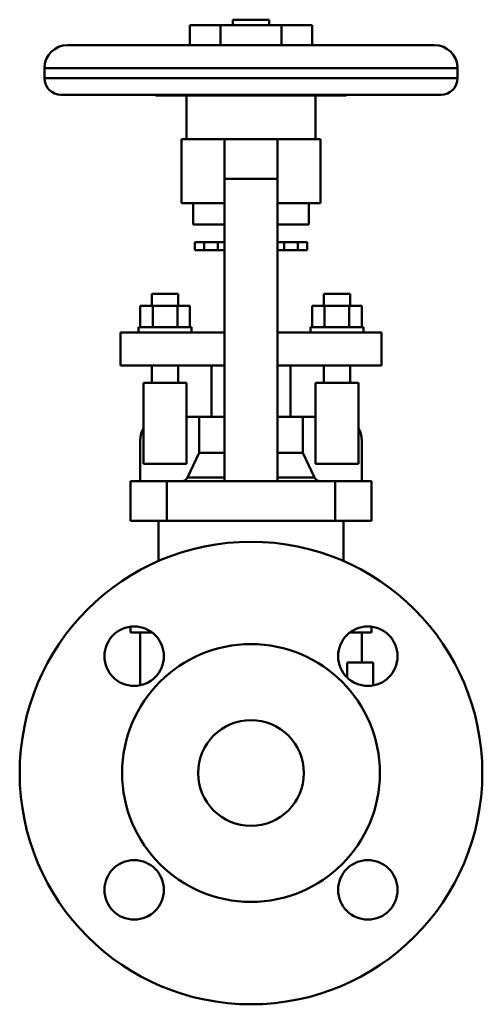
# Model space of a CAD drawing. Header units: millimetres. Extents: x -70 to 70, y -70 to 228.
import ezdxf

# ---------------------------------------------------------------- set-up
doc = ezdxf.new("R2010")
doc.units = ezdxf.units.MM
doc.layers.add('AM_0', color=7, linetype='Continuous', lineweight=30)

msp = doc.modelspace()

# ---------------------------------------------------------------- linework, layer by layer
at = {"layer": 'AM_0', "color": 7, "linetype": 'Continuous', "lineweight": 50}
for p, q in [((-5.5, 228), (-5.5, 226.3)), ((-5.5, 228), (5.5, 228)), ((5.5, 226.3), (5.5, 228)), ((-18.48, 226.3), (-18.48, 220.3)), ((-18.48, 226.3), (18.48, 226.3)), ((-9.24, 226.3), (-9.24, 220.3)), ((9.24, 226.3), (9.24, 220.3)), ((18.48, 226.3), (18.48, 220.3)), ((-55.5, 220.3), (55.5, 220.3)), ((-62.5, 213.3), (-62.5, 210.3)), ((-62.5, 213.3), (62.5, 213.3)), ((62.5, 210.3), (62.5, 213.3)), ((-62.5, 210.3), (62.5, 210.3)), ((-57.5, 205.3), (57.5, 205.3)), ((-28.6, 205.1), (28.6, 205.1)), ((-19.5, 205.1), (-19.5, 191.8)), ((19.5, 191.8), (19.5, 205.1)), ((-21, 191.8), (-21, 172.5)), ((-21, 191.8), (21, 191.8)), ((-8, 88.3), (-8, 191.8)), ((8, 88.3), (8, 191.8)), ((21, 172.5), (21, 191.8)), ((-8, 179.8), (8, 179.8)), ((-21, 172.5), (-8, 172.5)), ((-17.5, 172.5), (-17.5, 166)), ((8, 172.5), (21, 172.5)), ((17.5, 166), (17.5, 172.5)), ((-17.5, 166), (-8, 166)), ((8, 166), (17.5, 166)), ((-17, 160.7), (-17, 158.2)), ((-17, 160.7), (-8, 160.7)), ((-17, 158.2), (-8, 158.2)), ((-14.17, 160.7), (-14.17, 158.2)), ((-10, 160.7), (-10, 158.2)), ((8, 160.7), (17, 160.7)), ((8, 158.2), (17, 158.2)), ((10, 160.7), (10, 158.2)), ((14.17, 160.7), (14.17, 158.2)), ((17, 158.2), (17, 160.7)), ((-30, 145.05), (-30, 141.4)), ((-22, 145.05), (-30, 145.05)), ((-22, 141.4), (-22, 145.05)), ((22, 145.05), (22, 141.4)), ((22, 145.05), (30, 145.05)), ((30, 141.4), (30, 145.05)), ((-33.51, 134.9), (-33.51, 141.4)), ((-18.49, 141.4), (-33.51, 141.4)), ((-29.75, 134.9), (-29.75, 141.4)), ((-22.25, 134.9), (-22.25, 141.4)), ((-18.49, 134.9), (-18.49, 141.4)), ((18.49, 134.9), (18.49, 141.4)), ((33.51, 141.4), (18.49, 141.4)), ((22.25, 134.9), (22.25, 141.4)), ((29.75, 134.9), (29.75, 141.4)), ((33.51, 134.9), (33.51, 141.4)), ((-34, 134.9), (-34, 133.3)), ((-18, 134.9), (-34, 134.9)), ((-18, 133.3), (-18, 134.9)), ((18, 134.9), (18, 133.3)), ((34, 134.9), (18, 134.9)), ((34, 133.3), (34, 134.9)), ((-39.5, 123.3), (-39.5, 133.3)), ((-8, 133.3), (-39.5, 133.3)), ((39.5, 133.3), (8, 133.3)), ((39.5, 123.3), (39.5, 133.3)), ((-39.5, 123.3), (-8, 123.3)), ((-30, 123.3), (-30, 118.05)), ((-22, 118.05), (-22, 123.3)), ((-12, 123.3), (-12, 107.8)), ((8, 123.3), (39.5, 123.3)), ((12, 107.8), (12, 123.3)), ((22, 123.3), (22, 118.05)), ((30, 118.05), (30, 123.3)), ((-32.5, 93.55), (-32.5, 118.05)), ((-32.5, 118.05), (-19.5, 118.05)), ((-19.5, 93.55), (-19.5, 118.05)), ((19.5, 93.55), (19.5, 118.05)), ((19.5, 118.05), (32.5, 118.05)), ((32.5, 93.55), (32.5, 118.05)), ((-19.5, 107.8), (-8, 107.8)), ((-15.72, 107.8), (-15.72, 96.88)), ((8, 107.8), (19.5, 107.8)), ((15.72, 96.88), (15.72, 107.8)), ((-33.5, 100.8), (-33.5, 88.3)), ((33.5, 88.3), (33.5, 100.8)), ((-15.72, 96.88), (-19.23, 89.45)), ((-15.72, 96.88), (-8, 96.88)), ((8, 96.88), (15.72, 96.88)), ((19.23, 89.45), (15.72, 96.88)), ((-32.5, 93.55), (-19.5, 93.55)), ((19.5, 93.55), (32.5, 93.55)), ((-19.23, 89.45), (-8.01, 89.45)), ((8.01, 89.45), (19.23, 89.45)), ((-36.46, 88.3), (36.46, 88.3)), ((-36.46, 88.3), (-36.46, 76.3)), ((-25.46, 88.3), (-25.46, 76.3)), ((25.46, 88.3), (25.46, 76.3)), ((36.46, 88.3), (36.46, 76.3)), ((36.46, 76.3), (-36.46, 76.3)), ((-28, 76.3), (-28, 64.16)), ((28, 64.16), (28, 76.3)), ((-36.46, 44.29), (-36.46, 42.5)), ((-29.89, 42.5), (-36.46, 42.5)), ((-33.5, 42.5), (-33.5, 26.55)), ((36.46, 42.5), (29.89, 42.5)), ((33.5, 33.5), (33.5, 42.5)), ((36.46, 44.29), (36.46, 42.5)), ((37, 33.5), (29.15, 33.5)), ((29.15, 28.83), (29.15, 33.5)), ((37, 33.5), (37, 26.51))]:
    msp.add_line(p, q, dxfattribs=at)
for points in [[(-23.42, 205.3), (-23.99, 205.23), (-25.11, 205.19), (-26.24, 205.23), (-26.81, 205.3)], [(26.81, 205.3), (26.24, 205.23), (25.11, 205.19), (23.99, 205.23), (23.42, 205.3)], [(-19.23, 89.45), (-19.26, 89.4), (-19.32, 89.29), (-19.39, 89.18), (-19.43, 89.12), (-19.47, 89.07), (-19.55, 88.97), (-19.63, 88.89), (-19.72, 88.8), (-19.82, 88.72), (-19.93, 88.65), (-19.98, 88.61), (-20.04, 88.58), (-20.15, 88.52), (-20.26, 88.46), (-20.37, 88.42), (-20.49, 88.38), (-20.62, 88.35), (-20.68, 88.34), (-20.75, 88.32), (-20.88, 88.31), (-21, 88.3), (-21.06, 88.3)], [(21.06, 88.3), (21, 88.3), (20.88, 88.31), (20.75, 88.32), (20.68, 88.34), (20.62, 88.35), (20.49, 88.38), (20.37, 88.42), (20.26, 88.46), (20.15, 88.52), (20.04, 88.58), (19.98, 88.61), (19.93, 88.65), (19.82, 88.72), (19.72, 88.8), (19.63, 88.89), (19.55, 88.97), (19.47, 89.07), (19.43, 89.12), (19.39, 89.18), (19.32, 89.29), (19.26, 89.4), (19.23, 89.45)]]:
    msp.add_lwpolyline(points, dxfattribs=at)
for centre, radius in [((0, 0), 70), ((-35.36, 35.36), 9), ((35.36, 35.36), 9), ((0, 0), 39), ((0, 0), 16), ((-35.36, -35.36), 9), ((35.36, -35.36), 9)]:
    msp.add_circle(centre, radius, dxfattribs=at)
for centre, radius, start, end in [((-55.5, 213.3), 7, 90, 180), ((55.5, 213.3), 7, 0, 90), ((-57.5, 210.3), 5, 180, 270), ((57.5, 210.3), 5, 270, 0), ((-28.6, 206.1), 1, 233.1301, 270), ((28.6, 206.1), 1, 270, 306.8699), ((-26.5, 100.8), 7, 148.9973, 180), ((26.5, 100.8), 7, 0, 31.0027)]:
    msp.add_arc(centre, radius, start, end, dxfattribs=at)

doc.saveas('drawing.dxf')
